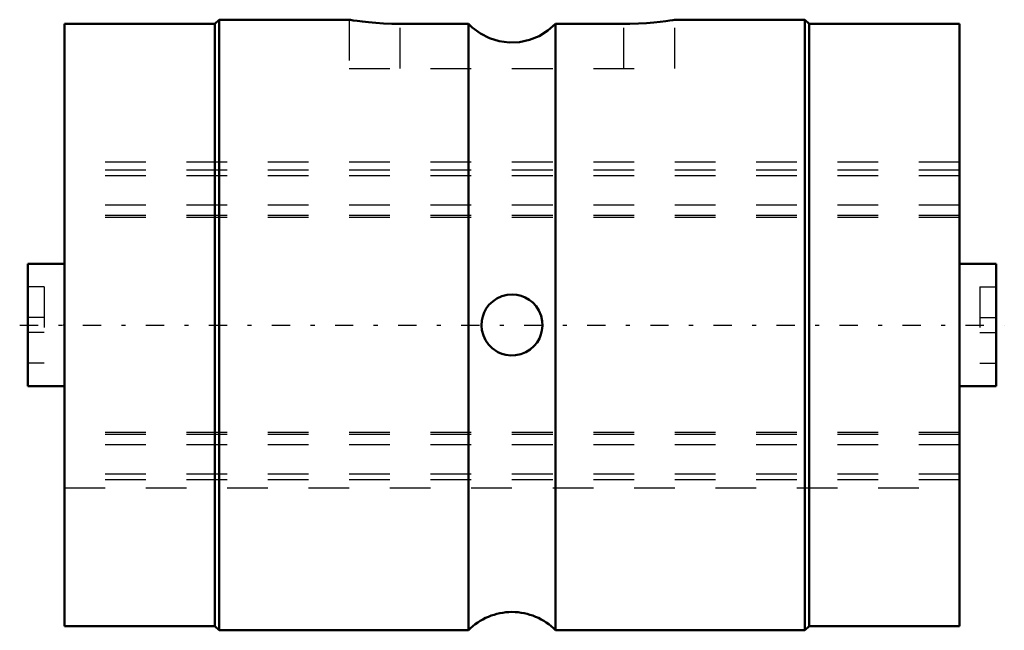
# Model space of a CAD drawing. Header units: millimetres. Extents: x -1.1 to 23.1, y -7.5 to 7.5.
import ezdxf

# ---------------------------------------------------------------- set-up
doc = ezdxf.new("R2010")
doc.units = ezdxf.units.MM
doc.linetypes.add('Center', pattern=[1.5, 0.45, -0.5, 0.05, -0.5])
doc.linetypes.add('Dashed', pattern=[2, 1, -1])
for name, color, linetype, lineweight in [('2d ConnectionPoints', 7, 'Continuous', 50), ('AM_0', 7, 'Continuous', 50), ('AM_7', 7, 'Center', 25), ('AM_9', 6, 'Dashed', 25)]:
    doc.layers.add(name, color=color, linetype=linetype, lineweight=lineweight)

# ---------------------------------------------------------------- blocks, each defined once
blk = doc.blocks.new('1_1LT8X_Cylindar_0_in_LT8X_22L_00__0')
at = {"layer": 'AM_0'}
for p, q in [((3.7, 7.4), (0, 7.4)), ((0, 7.4), (0, -7.4)), ((3.8, 7.5), (3.7, 7.4)), ((3.7, 7.4), (3.7, -7.4)), ((7.004, 7.5), (3.8, 7.5)), ((3.8, 7.5), (3.8, -7.5)), ((9.929, 7.395), (8.25, 7.395)), ((9.929, -7.5), (9.929, 7.395)), ((13.75, 7.395), (12.071, 7.395)), ((12.071, 7.395), (12.071, -7.5)), ((18.2, 7.5), (14.996, 7.5)), ((18.3, 7.4), (18.2, 7.5)), ((18.2, 7.5), (18.2, -7.5)), ((22, 7.4), (18.3, 7.4)), ((18.3, 7.4), (18.3, -7.4)), ((22, 7.4), (22, -7.4)), ((0, 1.5), (-0.9, 1.5)), ((-0.9, 1.5), (-0.9, -1.5)), ((22.9, 1.5), (22, 1.5)), ((22.9, 1.5), (22.9, -1.5)), ((-0.9, -1.5), (0, -1.5)), ((22, -1.5), (22.9, -1.5)), ((0, -7.4), (3.7, -7.4)), ((3.7, -7.4), (3.8, -7.5)), ((3.8, -7.5), (9.929, -7.5)), ((12.071, -7.5), (18.2, -7.5)), ((18.2, -7.5), (18.3, -7.4)), ((18.3, -7.4), (22, -7.4))]:
    blk.add_line(p, q, dxfattribs=at)
for points in [[(8.25, 7.395), (8.045, 7.398), (7.84, 7.406), (7.652, 7.419), (7.475, 7.436), (7.324, 7.453), (7.195, 7.47), (7.098, 7.484), (7.032, 7.495), (7.002, 7.5), (7, 7.5)], [(12.071, 7.395), (11.884, 7.231), (11.666, 7.097), (11.429, 7.002), (11.183, 6.95), (10.931, 6.94), (10.685, 6.973), (10.447, 7.046), (10.224, 7.158), (10.023, 7.306), (9.929, 7.395)], [(15, 7.5), (14.993, 7.499), (14.954, 7.492), (14.88, 7.481), (14.777, 7.466), (14.642, 7.449), (14.485, 7.432), (14.302, 7.416), (14.108, 7.404), (13.898, 7.397), (13.75, 7.395)], [(10.515, -0.572), (10.425, -0.481), (10.351, -0.376), (10.296, -0.257), (10.261, -0.129), (10.25, -0.009), (10.258, 0.11), (10.281, 0.212), (10.316, 0.308), (10.369, 0.405), (10.434, 0.493), (10.526, 0.581), (10.631, 0.653), (10.753, 0.708), (10.884, 0.741), (11.002, 0.75), (11.12, 0.74), (11.225, 0.715), (11.324, 0.677), (11.421, 0.621), (11.508, 0.552), (11.593, 0.459), (11.662, 0.353), (11.714, 0.229), (11.744, 0.096), (11.75, -0.021), (11.737, -0.137), (11.711, -0.237), (11.672, -0.332), (11.615, -0.429), (11.545, -0.515), (11.449, -0.601), (11.338, -0.669), (11.215, -0.718), (11.084, -0.745), (10.968, -0.749), (10.852, -0.735), (10.749, -0.707), (10.652, -0.664), (10.515, -0.572)]]:
    blk.add_lwpolyline(points, dxfattribs=at)
blk.add_arc((11, -8.55), 1.5, 44.427, 135.573, dxfattribs=at)
at = {"layer": 'AM_7'}
blk.add_line((-1.1, 0), (23.1, 0), dxfattribs=at)
at = {"layer": 'AM_9'}
for p, q in [((7, 7.5), (7, 6.3)), ((8.25, 6.3), (8.25, 7.395)), ((13.75, 6.3), (13.75, 7.395)), ((15, 6.3), (15, 7.5)), ((7, 6.3), (15, 6.3)), ((22, 4), (0, 4)), ((22, 3.8), (0, 3.8)), ((22, 3.667), (0, 3.667)), ((22, 2.946), (0, 2.946)), ((22, 2.693), (0, 2.693)), ((22, 2.637), (0, 2.637)), ((-0.5, 0.938), (-0.9, 0.938)), ((-0.5, 0.938), (-0.5, -0.938)), ((22.5, 0.938), (22.9, 0.938)), ((22.5, 0.938), (22.5, -0.938)), ((-0.5, 0.188), (-0.9, 0.188)), ((11.75, 0), (11.749, 0.041)), ((11.75, -0.008), (11.75, 0)), ((22.5, 0.188), (22.9, 0.188)), ((-0.5, -0.188), (-0.9, -0.188)), ((22.5, -0.188), (22.9, -0.188)), ((10.439, -0.498), (10.449, -0.509)), ((10.449, -0.509), (10.483, -0.543)), ((10.483, -0.543), (10.526, -0.581)), ((-0.5, -0.938), (-0.9, -0.938)), ((22.5, -0.938), (22.9, -0.938)), ((22, -2.637), (0, -2.637)), ((22, -2.693), (0, -2.693)), ((22, -2.946), (0, -2.946)), ((22, -3.667), (0, -3.667)), ((22, -3.8), (0, -3.8)), ((0, -4), (22, -4))]:
    blk.add_line(p, q, dxfattribs=at)
blk.add_lwpolyline([(10.477, -0.538), (10.521, -0.577), (10.625, -0.649), (10.64, -0.658)], dxfattribs=at)
blk = doc.blocks.new('2_1LT8X_22Shaft_0_in_LT8X_22L_00__0')
at = {"layer": 'AM_9'}
for p, q in [((22, 4), (0, 4)), ((22, 3.8), (0, 3.8)), ((22, 3.667), (0, 3.667)), ((22, 2.946), (0, 2.946)), ((22, 2.693), (0, 2.693)), ((22, 2.637), (0, 2.637)), ((22, -2.637), (0, -2.637)), ((22, -2.693), (0, -2.693)), ((22, -2.946), (0, -2.946)), ((22, -3.667), (0, -3.667)), ((22, -3.8), (0, -3.8)), ((0, -4), (22, -4))]:
    blk.add_line(p, q, dxfattribs=at)

msp = doc.modelspace()

# ---------------------------------------------------------------- linework, layer by layer
at = {"layer": '2d ConnectionPoints'}
msp.add_point((0, 0), dxfattribs=at)

# ---------------------------------------------------------------- block references
for name in ['1_1LT8X_Cylindar_0_in_LT8X_22L_00__0', '2_1LT8X_22Shaft_0_in_LT8X_22L_00__0']:
    msp.add_blockref(name, (0, 0))

doc.saveas('drawing.dxf')
